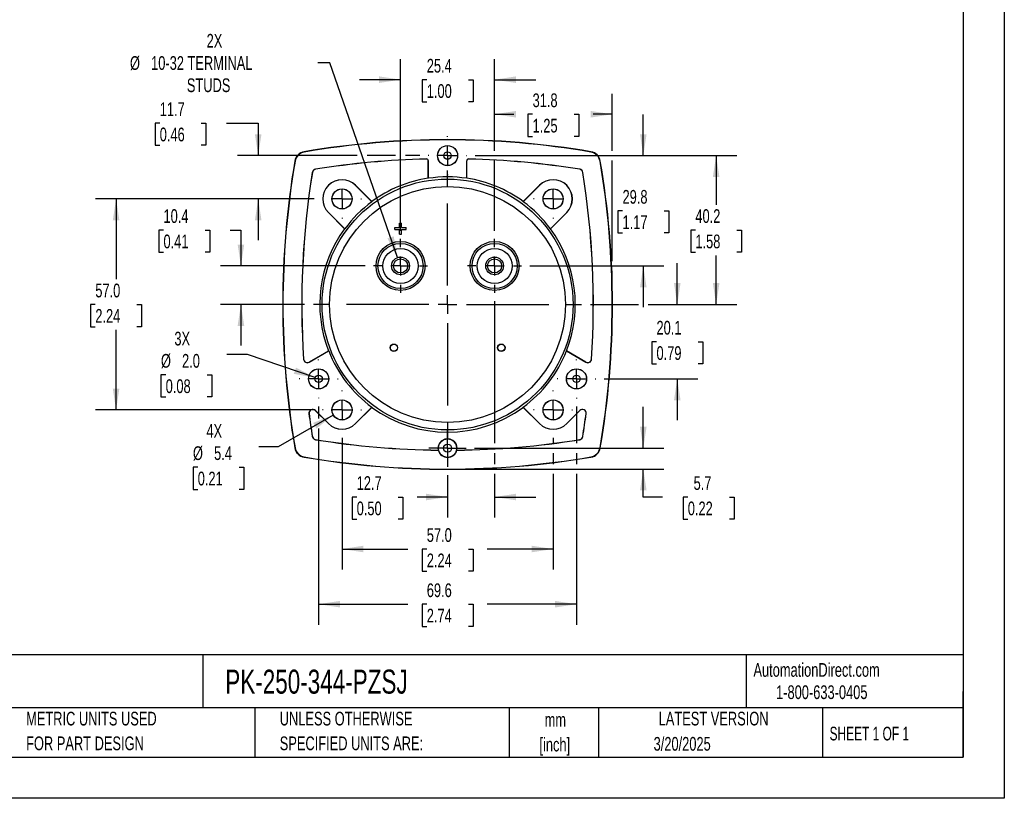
# Model space of a CAD drawing. Header units: millimetres. Extents: x 0 to 489, y 0 to 378.
# Tile 9 of 16: x 223 to 489, y 0 to 210. Entities that reach past the tile are written whole.
import ezdxf

# ---------------------------------------------------------------- set-up
doc = ezdxf.new("R2010")
doc.units = ezdxf.units.MM
doc.header["$LTSCALE"] = 1.75
doc.linetypes.add('CENTERX2', pattern=[20.32, 12.7, -2.54, 2.54, -2.54])
doc.layers.add('CENTER', color=40, linetype='CENTERX2')
doc.layers.add('DIMENSIONS', color=140, linetype='Continuous', lineweight=25)
doc.layers.add('TEXT', color=140, linetype='Continuous', lineweight=25)
doc.styles.add('SLDTEXTSTYLE0', font='TXT', dxfattribs={"width": 0.7})
doc.styles.add('SLDTEXTSTYLE1', font='TXT', dxfattribs={"width": 0.65})
doc.dimstyles.new('SLDDIMSTYLE0', dxfattribs={"dimtxt": 3.776514, "dimasz": 5.7785, "dimexe": 0, "dimexo": 0.0625, "dimgap": 0.944128, "dimtad": 0, "dimtih": 1, "dimtoh": 1, "dimrnd": 1e-09, "dimzin": 4, "dimdsep": 46, "dimtxsty": 'SLDTEXTSTYLE0', "dimsah": 1, "dimcen": 0.09, "dimadec": 0, "dimazin": 1, "dimtfac": 1, "dimtofl": 0, "dimtmove": 0, "dimatfit": 3, "dimfxl": 0, "dimfrac": 2, "dimtolj": 1, "dimtzin": 12, "dimarcsym": 0})
doc.dimstyles.new('SLDDIMSTYLE2', dxfattribs={"dimtxt": 3.776514, "dimasz": 5.7785, "dimexe": 0, "dimexo": 0.0625, "dimgap": 0.944128, "dimtad": 0, "dimtih": 1, "dimtoh": 1, "dimrnd": 1e-09, "dimzin": 12, "dimdsep": 46, "dimtxsty": 'SLDTEXTSTYLE0', "dimsah": 1, "dimcen": 0.09, "dimadec": 0, "dimazin": 3, "dimtfac": 1, "dimtmove": 0, "dimatfit": 0, "dimfxl": 0, "dimfrac": 2, "dimtolj": 1, "dimtzin": 12, "dimarcsym": 0})
doc.dimstyles.new('SLDDIMSTYLE3', dxfattribs={"dimtxt": 3.776514, "dimasz": 5.7785, "dimexe": 0, "dimexo": 0.0625, "dimgap": 0.944128, "dimtad": 0, "dimtih": 1, "dimtoh": 1, "dimrnd": 1e-09, "dimzin": 12, "dimdsep": 46, "dimtxsty": 'SLDTEXTSTYLE0', "dimsah": 1, "dimcen": 0.09, "dimadec": 0, "dimazin": 3, "dimtfac": 1, "dimtofl": 0, "dimtmove": 0, "dimatfit": 3, "dimfxl": 0, "dimfrac": 2, "dimtolj": 1, "dimtzin": 12, "dimarcsym": 0})
doc.dimstyles.new('SLDDIMSTYLE4', dxfattribs={"dimtxt": 3.776514, "dimasz": 5.7785, "dimexe": 0, "dimexo": 0.0625, "dimgap": 0.944128, "dimtad": 0, "dimtih": 1, "dimtoh": 1, "dimrnd": 1e-09, "dimzin": 12, "dimdsep": 46, "dimtxsty": 'SLDTEXTSTYLE0', "dimsah": 1, "dimcen": 0, "dimadec": 0, "dimazin": 3, "dimtfac": 1, "dimtofl": 0, "dimtmove": 0, "dimatfit": 3, "dimfxl": 0, "dimfrac": 2, "dimtolj": 1, "dimtzin": 12, "dimarcsym": 0})
doc.dimstyles.new('SLDDIMSTYLE5', dxfattribs={"dimtxt": 3.776514, "dimasz": 5.7785, "dimexe": 0, "dimexo": 0.0625, "dimgap": 0.944128, "dimtad": 0, "dimtih": 1, "dimtoh": 1, "dimrnd": 1e-09, "dimzin": 12, "dimdsep": 46, "dimtxsty": 'SLDTEXTSTYLE0', "dimsah": 1, "dimcen": 0, "dimadec": 0, "dimazin": 3, "dimtfac": 1, "dimtofl": 0, "dimtmove": 0, "dimatfit": 3, "dimfxl": 0, "dimfrac": 2, "dimtolj": 1, "dimtzin": 12, "dimarcsym": 0})
doc.dimstyles.new('SLDDIMSTYLE6', dxfattribs={"dimtxt": 3.776514, "dimasz": 5.7785, "dimexe": 0, "dimexo": 0.0625, "dimgap": 0.944128, "dimtad": 0, "dimtih": 1, "dimtoh": 1, "dimrnd": 1e-09, "dimzin": 4, "dimdsep": 46, "dimtxsty": 'SLDTEXTSTYLE0', "dimsah": 1, "dimcen": 0, "dimadec": 0, "dimazin": 1, "dimtfac": 1, "dimtofl": 0, "dimtmove": 0, "dimatfit": 3, "dimfxl": 0, "dimfrac": 2, "dimtolj": 1, "dimtzin": 12, "dimarcsym": 0})

# ---------------------------------------------------------------- blocks, each defined once
blk = doc.blocks.new('SW_NOTE_0_1')
at = {"layer": 'TEXT', "color": 0, "linetype": 'CENTERX2', "lineweight": 18, "char_height": 3.704, "attachment_point": 2, "style": 'SLDTEXTSTYLE0'}
for s, insert in [('mm', (4.98, 4.77)), ('[inch]', (4.83, -1.91))]:
    blk.add_mtext(s, dxfattribs=dict(at, insert=insert))
blk = doc.blocks.new('SW_NOTE_0_2')
at = {"layer": 'TEXT', "color": 0, "linetype": 'CENTERX2', "lineweight": 18, "char_height": 3.7042, "attachment_point": 1, "style": 'SLDTEXTSTYLE0'}
for s, insert in [('UNLESS OTHERWISE', (0, 4.77)), ('SPECIFIED UNITS ARE:', (0, -1.91))]:
    blk.add_mtext(s, dxfattribs=dict(at, insert=insert))
blk = doc.blocks.new('SW_NOTE_0_6')
at = {"layer": 'TEXT', "color": 0, "linetype": 'CENTERX2', "lineweight": 18, "char_height": 3.7042, "attachment_point": 1, "style": 'SLDTEXTSTYLE0'}
for s, insert in [('METRIC UNITS USED', (0, 4.77)), ('FOR PART DESIGN', (0, -1.91))]:
    blk.add_mtext(s, dxfattribs=dict(at, insert=insert))
blk = doc.blocks.new('_D_11')
at = {"layer": 'DIMENSIONS'}
for p, q in [((325.93, 153.29), (325.93, 199.65)), ((351.33, 174.91), (351.33, 199.65)), ((325.93, 194.09), (314.82, 194.09)), ((333.02, 194.09), (331.75, 194.09)), ((331.75, 194.09), (331.75, 188.09)), ((344.24, 194.09), (345.51, 194.09)), ((345.51, 194.09), (345.51, 188.09)), ((351.33, 194.09), (362.44, 194.09)), ((331.75, 188.09), (333.02, 188.09)), ((345.51, 188.09), (344.24, 188.09)), ((351.33, 153.29), (351.33, 172.25))]:
    blk.add_line(p, q, dxfattribs=at)
for points in [[(325.93, 194.09), (320.15, 194.98), (320.15, 193.2)], [(351.33, 194.09), (357.11, 193.2), (357.11, 194.98)]]:
    blk.add_solid(points, dxfattribs=at)
at = {"layer": 'DIMENSIONS', "char_height": 3.704, "attachment_point": 1, "style": 'SLDTEXTSTYLE0'}
for s, insert in [('25.4', (333.02, 199.71)), ('1.00', (333.02, 192.87))]:
    blk.add_mtext(s, dxfattribs=dict(at, insert=insert))
blk = doc.blocks.new('_D_12')
at = {"layer": 'DIMENSIONS'}
for p, q in [((351.33, 174.91), (351.33, 190.3)), ((383.08, 174.91), (383.08, 190.3)), ((351.33, 184.75), (356.48, 184.75)), ((361.59, 184.75), (360.32, 184.75)), ((360.32, 184.75), (360.32, 178.74)), ((372.82, 184.75), (374.08, 184.75)), ((374.08, 184.75), (374.08, 178.74)), ((383.08, 184.75), (377.93, 184.75)), ((360.32, 178.74), (361.59, 178.74)), ((374.08, 178.74), (372.82, 178.74)), ((351.33, 153.29), (351.33, 172.25)), ((383.08, 145.11), (383.08, 172.25)), ((383.08, 135.6), (383.08, 142.45))]:
    blk.add_line(p, q, dxfattribs=at)
for points in [[(351.33, 184.75), (357.11, 183.86), (357.11, 185.64)], [(383.08, 184.75), (377.3, 185.64), (377.3, 183.86)]]:
    blk.add_solid(points, dxfattribs=at)
at = {"layer": 'DIMENSIONS', "char_height": 3.704, "attachment_point": 1, "style": 'SLDTEXTSTYLE0'}
for s, insert in [('31.8', (361.59, 190.37)), ('1.25', (361.59, 183.52))]:
    blk.add_mtext(s, dxfattribs=dict(at, insert=insert))
blk = doc.blocks.new('_D_13')
at = {"layer": 'DIMENSIONS'}
for p, q in [((346.09, 173.58), (416.7, 173.58)), ((411.15, 173.58), (411.15, 160.33)), ((405.54, 153.48), (404.27, 153.48)), ((404.27, 153.48), (404.27, 147.48)), ((416.76, 153.48), (418.03, 153.48)), ((418.03, 153.48), (418.03, 147.48)), ((404.27, 147.48), (405.54, 147.48)), ((411.15, 133.38), (411.15, 146.63)), ((418.03, 147.48), (416.76, 147.48)), ((377.26, 133.38), (390.15, 133.38)), ((392.82, 133.38), (416.7, 133.38))]:
    blk.add_line(p, q, dxfattribs=at)
for points in [[(411.15, 173.58), (410.26, 167.8), (412.04, 167.8)], [(411.15, 133.38), (412.04, 139.16), (410.26, 139.16)]]:
    blk.add_solid(points, dxfattribs=at)
at = {"layer": 'DIMENSIONS', "char_height": 3.704, "attachment_point": 1, "style": 'SLDTEXTSTYLE0'}
for s, insert in [('40.2', (405.54, 159.1)), ('1.58', (405.54, 152.25))]:
    blk.add_mtext(s, dxfattribs=dict(at, insert=insert))
blk = doc.blocks.new('_D_14')
at = {"layer": 'DIMENSIONS'}
for p, q in [((391.48, 94.58), (391.48, 105.69)), ((345.91, 94.58), (397.04, 94.58)), ((340.85, 88.93), (397.04, 88.93)), ((391.48, 81.38), (391.48, 88.93)), ((396.68, 81.38), (391.48, 81.38)), ((403.49, 81.38), (402.22, 81.38)), ((402.22, 81.38), (402.22, 75.37)), ((414.71, 81.38), (415.98, 81.38)), ((415.98, 81.38), (415.98, 75.37)), ((402.22, 75.37), (403.49, 75.37)), ((415.98, 75.37), (414.71, 75.37))]:
    blk.add_line(p, q, dxfattribs=at)
for points in [[(391.48, 94.58), (392.37, 100.36), (390.59, 100.36)], [(391.48, 88.93), (390.59, 83.15), (392.37, 83.15)]]:
    blk.add_solid(points, dxfattribs=at)
at = {"layer": 'DIMENSIONS', "char_height": 3.704, "attachment_point": 1, "style": 'SLDTEXTSTYLE0'}
for s, insert in [('5.7', (405.06, 87)), ('0.22', (403.49, 80.15))]:
    blk.add_mtext(s, dxfattribs=dict(at, insert=insert))
blk = doc.blocks.new('_D_15')
at = {"layer": 'DIMENSIONS'}
for p, q in [((303.81, 105.82), (303.81, 102.57)), ((373.44, 105.8), (373.44, 95.91)), ((303.81, 99.9), (303.81, 46.87)), ((373.44, 93.25), (373.44, 90.26)), ((373.44, 87.6), (373.44, 46.87)), ((303.81, 52.43), (327.9, 52.43)), ((333.02, 52.43), (331.75, 52.43)), ((331.75, 52.43), (331.75, 46.43)), ((344.24, 52.43), (345.51, 52.43)), ((345.51, 52.43), (345.51, 46.43)), ((373.44, 52.43), (349.36, 52.43)), ((331.75, 46.43), (333.02, 46.43)), ((345.51, 46.43), (344.24, 46.43))]:
    blk.add_line(p, q, dxfattribs=at)
for points in [[(303.81, 52.43), (309.59, 51.54), (309.59, 53.32)], [(373.44, 52.43), (367.66, 53.32), (367.66, 51.54)]]:
    blk.add_solid(points, dxfattribs=at)
at = {"layer": 'DIMENSIONS', "char_height": 3.704, "attachment_point": 1, "style": 'SLDTEXTSTYLE0'}
for s, insert in [('69.6', (333.02, 58.05)), ('2.74', (333.02, 51.2))]:
    blk.add_mtext(s, dxfattribs=dict(at, insert=insert))
blk = doc.blocks.new('_D_16')
at = {"layer": 'DIMENSIONS'}
for p, q in [((260.91, 182.36), (259.64, 182.36)), ((259.64, 182.36), (259.64, 176.36)), ((272.13, 182.36), (273.4, 182.36)), ((273.4, 182.36), (273.4, 176.36)), ((278.94, 182.36), (287.5, 182.36)), ((287.5, 182.36), (287.5, 173.58)), ((259.64, 176.36), (260.91, 176.36)), ((273.4, 176.36), (272.13, 176.36)), ((314.22, 173.58), (281.94, 173.58)), ((324.6, 173.58), (316.89, 173.58)), ((331.17, 173.58), (327.26, 173.58)), ((302.65, 161.88), (281.94, 161.88)), ((287.5, 161.88), (287.5, 150.77))]:
    blk.add_line(p, q, dxfattribs=at)
for points in [[(287.5, 173.58), (288.39, 179.36), (286.61, 179.36)], [(287.5, 161.88), (286.61, 156.1), (288.39, 156.1)]]:
    blk.add_solid(points, dxfattribs=at)
at = {"layer": 'DIMENSIONS', "char_height": 3.704, "attachment_point": 1, "style": 'SLDTEXTSTYLE0'}
for s, insert in [('11.7', (260.91, 187.98)), ('0.46', (260.91, 181.14))]:
    blk.add_mtext(s, dxfattribs=dict(at, insert=insert))
blk = doc.blocks.new('_D_17')
at = {"layer": 'DIMENSIONS'}
for p, q in [((310.13, 97.4), (310.13, 61.78)), ((367.13, 97.4), (367.13, 95.91)), ((367.13, 93.25), (367.13, 90.26)), ((367.13, 87.6), (367.13, 61.78)), ((310.13, 67.33), (327.9, 67.33)), ((333.02, 67.33), (331.75, 67.33)), ((331.75, 67.33), (331.75, 61.33)), ((344.24, 67.33), (345.51, 67.33)), ((345.51, 67.33), (345.51, 61.33)), ((367.13, 67.33), (349.36, 67.33)), ((331.75, 61.33), (333.02, 61.33)), ((345.51, 61.33), (344.24, 61.33))]:
    blk.add_line(p, q, dxfattribs=at)
for points in [[(310.13, 67.33), (315.91, 66.45), (315.91, 68.22)], [(367.13, 67.33), (361.35, 68.22), (361.35, 66.45)]]:
    blk.add_solid(points, dxfattribs=at)
at = {"layer": 'DIMENSIONS', "char_height": 3.704, "attachment_point": 1, "style": 'SLDTEXTSTYLE0'}
for s, insert in [('57.0', (333.02, 72.95)), ('2.24', (333.02, 66.11))]:
    blk.add_mtext(s, dxfattribs=dict(at, insert=insert))
blk = doc.blocks.new('_D_18')
at = {"layer": 'DIMENSIONS'}
for p, q in [((351.33, 134.27), (351.33, 95.91)), ((351.33, 93.25), (351.33, 90.26)), ((338.63, 87.3), (338.63, 75.82)), ((351.33, 87.6), (351.33, 75.82)), ((314.09, 81.38), (312.83, 81.38)), ((312.83, 81.38), (312.83, 75.37)), ((325.32, 81.38), (326.58, 81.38)), ((326.58, 81.38), (326.58, 75.37)), ((338.63, 81.38), (330.43, 81.38)), ((351.33, 81.38), (362.44, 81.38)), ((312.83, 75.37), (314.09, 75.37)), ((326.58, 75.37), (325.32, 75.37))]:
    blk.add_line(p, q, dxfattribs=at)
for points in [[(338.63, 81.38), (332.85, 82.26), (332.85, 80.49)], [(351.33, 81.38), (357.11, 80.49), (357.11, 82.26)]]:
    blk.add_solid(points, dxfattribs=at)
at = {"layer": 'DIMENSIONS', "char_height": 3.704, "attachment_point": 1, "style": 'SLDTEXTSTYLE0'}
for s, insert in [('12.7', (314.09, 87)), ('0.50', (314.09, 80.15))]:
    blk.add_mtext(s, dxfattribs=dict(at, insert=insert))
blk = doc.blocks.new('_D_19')
at = {"layer": 'DIMENSIONS'}
for p, q in [((306.83, 198.67), (303.59, 198.67)), ((325.14, 146.05), (306.83, 198.67))]:
    blk.add_line(p, q, dxfattribs=at)
blk.add_solid([(325.14, 146.05), (324.08, 151.8), (322.4, 151.21)], dxfattribs=at)
at = {"layer": 'DIMENSIONS', "attachment_point": 1, "style": 'SLDTEXTSTYLE0'}
for s, insert, char_height in [('2X', (273.58, 206.45), 3.704), ('%%c', (252.88, 200.44), 3.704), ('10-32 TERMINAL', (258.59, 200.44), 3.7042), ('STUDS', (268.24, 194.44), 3.704)]:
    blk.add_mtext(s, dxfattribs=dict(at, insert=insert, char_height=char_height))
blk = doc.blocks.new('_D_20')
at = {"layer": 'DIMENSIONS'}
for p, q in [((307.77, 103.52), (292.9, 94.93)), ((292.9, 94.93), (287.71, 94.93)), ((271.17, 89.45), (269.9, 89.45)), ((269.9, 89.45), (269.9, 83.45)), ((282.39, 89.45), (283.66, 89.45)), ((283.66, 89.45), (283.66, 83.45)), ((269.9, 83.45), (271.17, 83.45)), ((283.66, 83.45), (282.39, 83.45))]:
    blk.add_line(p, q, dxfattribs=at)
blk.add_solid([(307.77, 103.52), (302.33, 101.4), (303.21, 99.86)], dxfattribs=at)
at = {"layer": 'DIMENSIONS', "char_height": 3.704, "attachment_point": 1, "style": 'SLDTEXTSTYLE0'}
for s, insert in [('4X', (273.52, 101.07)), ('%%c', (269.89, 95.07)), ('5.4', (275.59, 95.07)), ('0.21', (271.17, 88.22))]:
    blk.add_mtext(s, dxfattribs=dict(at, insert=insert))
blk = doc.blocks.new('_D_21')
at = {"layer": 'DIMENSIONS'}
for p, q in [((391.48, 173.58), (391.48, 184.69)), ((346.09, 173.58), (397.04, 173.58)), ((385.87, 158.68), (384.6, 158.68)), ((384.6, 158.68), (384.6, 152.68)), ((397.09, 158.68), (398.36, 158.68)), ((398.36, 158.68), (398.36, 152.68)), ((384.6, 152.68), (385.87, 152.68)), ((398.36, 152.68), (397.09, 152.68)), ((360.84, 143.78), (397.04, 143.78)), ((391.48, 143.78), (391.48, 132.67))]:
    blk.add_line(p, q, dxfattribs=at)
for points in [[(391.48, 173.58), (392.37, 179.36), (390.59, 179.36)], [(391.48, 143.78), (390.59, 138), (392.37, 138)]]:
    blk.add_solid(points, dxfattribs=at)
at = {"layer": 'DIMENSIONS', "char_height": 3.704, "attachment_point": 1, "style": 'SLDTEXTSTYLE0'}
for s, insert in [('29.8', (385.87, 164.3)), ('1.17', (385.87, 157.45))]:
    blk.add_mtext(s, dxfattribs=dict(at, insert=insert))
blk = doc.blocks.new('_D_22')
at = {"layer": 'DIMENSIONS'}
for p, q in [((302.65, 161.88), (243.57, 161.88)), ((249.13, 161.88), (249.13, 140.23)), ((243.52, 133.38), (242.25, 133.38)), ((242.25, 133.38), (242.25, 127.38)), ((254.74, 133.38), (256.01, 133.38)), ((256.01, 133.38), (256.01, 127.38)), ((242.25, 127.38), (243.52, 127.38)), ((249.13, 104.88), (249.13, 126.53)), ((256.01, 127.38), (254.74, 127.38)), ((302.65, 104.88), (243.57, 104.88))]:
    blk.add_line(p, q, dxfattribs=at)
for points in [[(249.13, 161.88), (248.24, 156.1), (250.02, 156.1)], [(249.13, 104.88), (250.02, 110.66), (248.24, 110.66)]]:
    blk.add_solid(points, dxfattribs=at)
at = {"layer": 'DIMENSIONS', "char_height": 3.704, "attachment_point": 1, "style": 'SLDTEXTSTYLE0'}
for s, insert in [('57.0', (243.52, 139)), ('2.24', (243.52, 132.15))]:
    blk.add_mtext(s, dxfattribs=dict(at, insert=insert))
blk = doc.blocks.new('_D_23')
at = {"layer": 'DIMENSIONS'}
for p, q in [((261.93, 153.48), (260.66, 153.48)), ((260.66, 153.48), (260.66, 147.48)), ((273.15, 153.48), (274.42, 153.48)), ((274.42, 153.48), (274.42, 147.48)), ((279.96, 153.48), (282.84, 153.48)), ((282.84, 153.48), (282.84, 143.78)), ((260.66, 147.48), (261.93, 147.48)), ((274.42, 147.48), (273.15, 147.48)), ((316.42, 143.78), (277.28, 143.78)), ((299.99, 133.38), (277.28, 133.38)), ((282.84, 133.38), (282.84, 122.27))]:
    blk.add_line(p, q, dxfattribs=at)
for points in [[(282.84, 143.78), (283.73, 149.56), (281.95, 149.56)], [(282.84, 133.38), (281.95, 127.6), (283.73, 127.6)]]:
    blk.add_solid(points, dxfattribs=at)
at = {"layer": 'DIMENSIONS', "char_height": 3.704, "attachment_point": 1, "style": 'SLDTEXTSTYLE0'}
for s, insert in [('10.4', (261.93, 159.1)), ('0.41', (261.93, 152.25))]:
    blk.add_mtext(s, dxfattribs=dict(at, insert=insert))
blk = doc.blocks.new('_D_24')
at = {"layer": 'DIMENSIONS'}
for p, q in [((400.65, 133.38), (400.65, 144.49)), ((377.26, 133.38), (390.15, 133.38)), ((392.82, 133.38), (406.2, 133.38)), ((395.04, 123.33), (393.77, 123.33)), ((393.77, 123.33), (393.77, 117.33)), ((406.26, 123.33), (407.53, 123.33)), ((407.53, 123.33), (407.53, 117.33)), ((393.77, 117.33), (395.04, 117.33)), ((407.53, 117.33), (406.26, 117.33)), ((380.93, 113.28), (406.2, 113.28)), ((400.65, 113.28), (400.65, 102.17))]:
    blk.add_line(p, q, dxfattribs=at)
for points in [[(400.65, 133.38), (401.54, 139.16), (399.76, 139.16)], [(400.65, 113.28), (399.76, 107.5), (401.54, 107.5)]]:
    blk.add_solid(points, dxfattribs=at)
at = {"layer": 'DIMENSIONS', "char_height": 3.704, "attachment_point": 1, "style": 'SLDTEXTSTYLE0'}
for s, insert in [('20.1', (395.04, 128.95)), ('0.79', (395.04, 122.1))]:
    blk.add_mtext(s, dxfattribs=dict(at, insert=insert))
blk = doc.blocks.new('_D_25')
at = {"layer": 'DIMENSIONS'}
for p, q in [((284.65, 119.87), (279.06, 119.87)), ((302.87, 113.61), (284.65, 119.87)), ((262.52, 114.39), (261.25, 114.39)), ((261.25, 114.39), (261.25, 108.39)), ((273.74, 114.39), (275.01, 114.39)), ((275.01, 114.39), (275.01, 108.39)), ((261.25, 108.39), (262.52, 108.39)), ((275.01, 108.39), (273.74, 108.39))]:
    blk.add_line(p, q, dxfattribs=at)
blk.add_solid([(302.87, 113.61), (297.69, 116.33), (297.12, 114.64)], dxfattribs=at)
at = {"layer": 'DIMENSIONS', "char_height": 3.704, "attachment_point": 1, "style": 'SLDTEXTSTYLE0'}
for s, insert in [('3X', (264.87, 126.01)), ('%%c', (261.24, 120.01)), ('2.0', (266.94, 120.01)), ('0.08', (262.52, 113.16))]:
    blk.add_mtext(s, dxfattribs=dict(at, insert=insert))
blk = doc.blocks.new('SW_CENTERMARKSYMBOL_0')
at = {"layer": 'CENTER', "color": 0}
for p, q in [((0, 5.08), (0, 36.41)), ((-5.08, 0), (-36.41, 0)), ((0, 0), (-2.54, 0)), ((0, 0), (0, 2.54)), ((0, 0), (0, -2.54)), ((0, 0), (2.54, 0)), ((5.08, 0), (36.41, 0)), ((0, -5.08), (0, -36.41))]:
    blk.add_line(p, q, dxfattribs=at)
blk = doc.blocks.new('SW_CENTERMARKSYMBOL_1')
at = {"layer": 'CENTER', "color": 0}
for p, q in [((0, 5.08), (0, 7.29)), ((-5.08, 0), (-7.29, 0)), ((0, 0), (-2.54, 0)), ((0, 0), (0, 2.54)), ((0, 0), (0, -2.54)), ((0, 0), (2.54, 0)), ((5.08, 0), (7.29, 0)), ((0, -5.08), (0, -7.29))]:
    blk.add_line(p, q, dxfattribs=at)
blk = doc.blocks.new('SW_CENTERMARKSYMBOL_2')
at = {"layer": 'CENTER', "color": 0}
for p, q in [((0, 5.08), (0, 7.29)), ((-5.08, 0), (-7.29, 0)), ((0, 0), (-2.54, 0)), ((0, 0), (0, 2.54)), ((0, 0), (0, -2.54)), ((0, 0), (2.54, 0)), ((5.08, 0), (7.29, 0)), ((0, -5.08), (0, -7.29))]:
    blk.add_line(p, q, dxfattribs=at)
blk = doc.blocks.new('SW_CENTERMARKSYMBOL_3')
at = {"layer": 'CENTER', "color": 0}
for p, q in [((0, 5.08), (0, 5.26)), ((-5.08, 0), (-5.26, 0)), ((0, 0), (-2.54, 0)), ((0, 0), (0, 2.54)), ((0, 0), (0, -2.54)), ((0, 0), (2.54, 0)), ((5.08, 0), (5.26, 0)), ((0, -5.08), (0, -5.26))]:
    blk.add_line(p, q, dxfattribs=at)
blk = doc.blocks.new('SW_CENTERMARKSYMBOL_4')
at = {"layer": 'CENTER', "color": 0}
for p, q in [((0, 5.08), (0, 5.24)), ((-5.08, 0), (-5.24, 0)), ((0, 0), (-2.54, 0)), ((0, 0), (0, 2.54)), ((0, 0), (0, -2.54)), ((0, 0), (2.54, 0)), ((5.08, 0), (5.24, 0)), ((0, -5.08), (0, -5.24))]:
    blk.add_line(p, q, dxfattribs=at)
blk = doc.blocks.new('SW_CENTERMARKSYMBOL_5')
at = {"layer": 'CENTER', "color": 0}
for p, q in [((0, 5.08), (0, 5.26)), ((-5.08, 0), (-5.26, 0)), ((0, 0), (-2.54, 0)), ((0, 0), (0, 2.54)), ((0, 0), (0, -2.54)), ((0, 0), (2.54, 0)), ((5.08, 0), (5.26, 0)), ((0, -5.08), (0, -5.26))]:
    blk.add_line(p, q, dxfattribs=at)
blk = doc.blocks.new('SW_CENTERMARKSYMBOL_6')
at = {"layer": 'CENTER', "color": 0}
for p, q in [((0, 5.08), (0, 5.26)), ((-5.08, 0), (-5.26, 0)), ((0, 0), (-2.54, 0)), ((0, 0), (0, 2.54)), ((0, 0), (0, -2.54)), ((0, 0), (2.54, 0)), ((5.08, 0), (5.26, 0)), ((0, -5.08), (0, -5.26))]:
    blk.add_line(p, q, dxfattribs=at)
blk = doc.blocks.new('SW_CENTERMARKSYMBOL_7')
at = {"layer": 'CENTER', "color": 0}
for p, q in [((0, 5.08), (0, 5.24)), ((-5.08, 0), (-5.24, 0)), ((0, 0), (-2.54, 0)), ((0, 0), (0, 2.54)), ((0, 0), (0, -2.54)), ((0, 0), (2.54, 0)), ((5.08, 0), (5.24, 0)), ((0, -5.08), (0, -5.24))]:
    blk.add_line(p, q, dxfattribs=at)
blk = doc.blocks.new('SW_CENTERMARKSYMBOL_8')
at = {"layer": 'CENTER', "color": 0}
for p, q in [((0, 5.08), (0, 5.26)), ((-5.08, 0), (-5.26, 0)), ((0, 0), (-2.54, 0)), ((0, 0), (0, 2.54)), ((0, 0), (0, -2.54)), ((0, 0), (2.54, 0)), ((5.08, 0), (5.26, 0)), ((0, -5.08), (0, -5.26))]:
    blk.add_line(p, q, dxfattribs=at)
blk = doc.blocks.new('SW_CENTERMARKSYMBOL_9')
at = {"layer": 'CENTER', "color": 0}
for p, q in [((0, 2.54), (0, 5.06)), ((-2.54, 0), (-5.06, 0)), ((0, 0), (-2.54, 0)), ((0, 0), (0, 2.54)), ((0, 0), (0, -2.54)), ((0, 0), (2.54, 0)), ((2.54, 0), (5.06, 0)), ((0, -2.54), (0, -5.06))]:
    blk.add_line(p, q, dxfattribs=at)
blk = doc.blocks.new('SW_CENTERMARKSYMBOL_10')
at = {"layer": 'CENTER', "color": 0}
for p, q in [((0, 5.08), (0, 5.26)), ((-5.08, 0), (-5.26, 0)), ((0, 0), (-2.54, 0)), ((0, 0), (0, 2.54)), ((0, 0), (0, -2.54)), ((0, 0), (2.54, 0)), ((5.08, 0), (5.26, 0)), ((0, -5.08), (0, -5.26))]:
    blk.add_line(p, q, dxfattribs=at)

msp = doc.modelspace()

# ---------------------------------------------------------------- linework, layer by layer
at = {"color": 7, "linetype": 'Continuous'}
for p, q in [((488.954, 377.83), (488.954, 0.005)), ((488.954, 0.005), (0.004, 0.005))]:
    msp.add_line(p, q, dxfattribs=at)
for p, q in [((299.913, 174.548), (299.902, 174.616)), ((377.345, 174.548), (377.357, 174.616)), ((297.393, 172.108), (297.461, 172.096)), ((332.916, 172.675), (332.917, 172.658)), ((333.447, 172.158), (333.429, 172.158)), ((333.429, 167.482), (333.429, 172.158)), ((333.447, 167.45), (333.447, 172.158)), ((343.812, 167.45), (343.812, 172.158)), ((343.829, 172.158), (343.812, 172.158)), ((343.829, 167.482), (343.829, 172.158)), ((344.342, 172.658), (344.342, 172.675)), ((379.797, 172.096), (379.865, 172.108)), ((302.109, 169.057), (302.126, 169.054)), ((302.955, 169.883), (302.952, 169.9)), ((374.306, 169.9), (374.303, 169.883)), ((375.132, 169.054), (375.149, 169.057)), ((313.806, 165.557), (313.794, 165.545)), ((318.203, 161.136), (313.794, 165.545)), ((313.806, 165.557), (318.192, 161.171)), ((333.447, 167.45), (333.429, 167.482)), ((343.829, 167.482), (343.812, 167.45)), ((359.055, 161.136), (363.464, 165.545)), ((359.066, 161.171), (363.452, 165.557)), ((363.464, 165.545), (363.452, 165.557)), ((318.192, 161.171), (318.203, 161.136)), ((359.055, 161.136), (359.066, 161.171)), ((306.464, 158.216), (306.452, 158.203)), ((310.838, 153.817), (306.452, 158.203)), ((310.874, 153.806), (306.464, 158.216)), ((366.385, 153.806), (370.794, 158.216)), ((370.806, 158.203), (366.42, 153.817)), ((370.806, 158.203), (370.794, 158.216)), ((325.679, 154.13), (325.679, 155.38)), ((325.679, 155.38), (326.179, 155.38)), ((326.179, 154.13), (326.179, 155.38)), ((310.874, 153.806), (310.838, 153.817)), ((324.429, 153.63), (324.429, 154.13)), ((324.429, 154.13), (325.679, 154.13)), ((324.429, 153.63), (325.679, 153.63)), ((325.679, 152.38), (325.679, 153.63)), ((325.679, 152.38), (326.179, 152.38)), ((326.179, 154.13), (327.429, 154.13)), ((326.179, 153.63), (327.429, 153.63)), ((326.179, 152.38), (326.179, 153.63)), ((327.429, 153.63), (327.429, 154.13)), ((366.42, 153.817), (366.385, 153.806)), ((301.262, 117.811), (306.496, 120.832)), ((306.533, 120.834), (301.271, 117.796)), ((306.496, 120.832), (306.533, 120.834)), ((370.726, 120.834), (370.763, 120.832)), ((375.987, 117.796), (370.726, 120.834)), ((370.763, 120.832), (375.996, 117.811)), ((299.747, 118.61), (299.765, 118.611)), ((301.262, 117.811), (301.271, 117.796)), ((375.987, 117.796), (375.996, 117.811)), ((377.494, 118.611), (377.511, 118.61)), ((301.22, 103.899), (301.202, 103.897)), ((302.931, 104.749), (302.918, 104.737)), ((306.452, 101.203), (302.918, 104.737)), ((302.931, 104.749), (306.464, 101.216)), ((313.794, 101.216), (318.203, 105.625)), ((318.192, 105.589), (313.806, 101.203)), ((318.203, 105.625), (318.192, 105.589)), ((359.066, 105.589), (359.055, 105.625)), ((359.055, 105.625), (363.464, 101.216)), ((359.066, 105.589), (363.452, 101.203)), ((370.794, 101.216), (374.328, 104.749)), ((374.34, 104.737), (370.806, 101.203)), ((374.34, 104.737), (374.328, 104.749)), ((376.038, 103.899), (376.056, 103.897)), ((306.464, 101.216), (306.452, 101.203)), ((313.794, 101.216), (313.806, 101.203)), ((363.452, 101.203), (363.464, 101.216)), ((370.794, 101.216), (370.806, 101.203)), ((302.126, 97.706), (302.109, 97.703)), ((302.952, 96.86), (302.955, 96.878)), ((374.303, 96.878), (374.306, 96.86)), ((375.149, 97.703), (375.132, 97.706)), ((297.461, 94.664), (297.393, 94.653)), ((336.186, 94.043), (336.172, 94.026)), ((341.087, 94.026), (341.073, 94.043)), ((379.797, 94.664), (379.865, 94.653)), ((299.913, 92.212), (299.902, 92.144)), ((377.345, 92.212), (377.357, 92.144))]:
    msp.add_line(p, q)
for centre, radius in [((338.629, 173.58), 2.719), ((338.629, 173.58), 2.7), ((338.629, 173.58), 1), ((338.629, 133.38), 33.873), ((338.629, 133.383), 31.873), ((310.129, 161.88), 2.719), ((310.129, 161.88), 2.7), ((367.129, 161.88), 2.719), ((367.129, 161.88), 2.7), ((325.929, 143.78), 6.611), ((325.929, 143.78), 6.1), ((351.329, 143.78), 6.611), ((351.329, 143.78), 6.1), ((325.929, 143.78), 4.75), ((351.329, 143.78), 4.75), ((325.929, 143.78), 2.4), ((325.929, 143.78), 1.9), ((351.329, 143.78), 2.4), ((351.329, 143.78), 1.9), ((324.129, 121.68), 1.015), ((324.129, 121.68), 0.95), ((353.129, 121.68), 1.015), ((353.129, 121.68), 0.95), ((303.815, 113.28), 2.719), ((303.815, 113.28), 2.7), ((373.443, 113.28), 2.719), ((373.443, 113.28), 2.7), ((303.815, 113.28), 1), ((373.443, 113.28), 1), ((310.129, 104.88), 2.719), ((310.129, 104.88), 2.7), ((367.129, 104.88), 2.719), ((367.129, 104.88), 2.7), ((338.629, 94.58), 2.5), ((338.629, 94.58), 1.1)]:
    msp.add_circle(centre, radius)
for centre, radius, start, end in [((338.629, -52.17), 230.069, 80.30927, 99.69073), ((338.629, -52.17), 230, 80.30927, 99.69073), ((300.418, 171.591), 3.069, 99.69073, 170.30927), ((300.418, 171.591), 3, 99.69073, 170.30927), ((376.84, 171.591), 3, 9.69073, 80.30927), ((376.84, 171.591), 3.069, 9.69073, 80.30927), ((524.179, 133.38), 230.069, 170.30927, 189.69073), ((524.179, 133.38), 230, 170.30927, 189.69073), ((338.629, -52.17), 224.917, 91.45549, 99.12688), ((338.629, -52.17), 224.9, 91.45549, 99.12688), ((332.929, 172.158), 0.517, 0, 91.4388), ((332.929, 172.158), 0.5, 0, 91.43822), ((344.329, 172.158), 0.517, 88.5612, 180), ((344.329, 172.158), 0.5, 88.56178, 180), ((338.629, -52.17), 224.917, 80.87312, 88.54451), ((338.629, -52.17), 224.9, 80.87312, 88.54451), ((153.079, 133.38), 230, 350.30927, 9.69073), ((153.079, 133.38), 230.069, 350.30927, 9.69073), ((524.179, 133.38), 224.917, 170.87312, 183.76525), ((524.179, 133.38), 224.9, 170.87312, 183.76525), ((303.114, 168.895), 1.017, 99.12688, 170.87312), ((303.114, 168.895), 1, 99.12688, 170.87312), ((338.629, 133.38), 34.462, 81.3507, 98.6493), ((374.144, 168.895), 1, 9.12688, 80.87312), ((374.144, 168.895), 1.017, 9.12688, 80.87312), ((153.079, 133.38), 224.9, 356.23475, 9.12688), ((153.079, 133.38), 224.917, 356.23475, 9.12688), ((310.129, 161.88), 5.2, 45, 225), ((310.129, 161.88), 5.183, 45, 225), ((338.629, 133.38), 34.497, 98.66981, 126.33019), ((338.629, 133.38), 34.497, 53.66981, 81.33019), ((367.129, 161.88), 5.2, 315, 135), ((367.129, 161.88), 5.183, 315, 135), ((338.629, 133.38), 34.462, 126.3507, 143.6493), ((338.629, 133.38), 34.462, 36.3507, 53.6493), ((338.629, 133.38), 34.497, 143.66981, 201.33019), ((338.629, 133.38), 34.497, 338.66981, 36.33019), ((338.629, 133.38), 34.462, 201.3507, 233.6493), ((338.629, 133.38), 34.462, 306.3507, 338.6493), ((300.762, 118.677), 1.017, 183.76533, 300), ((300.762, 118.677), 1, 183.76533, 300), ((376.496, 118.677), 1.017, 240, 356.23467), ((376.496, 118.677), 1, 240, 356.23467), ((302.211, 104.03), 1.017, 45, 187.53235), ((524.179, 133.38), 224.917, 187.53235, 189.12688), ((302.211, 104.03), 1, 45, 187.53235), ((524.179, 133.38), 224.9, 187.53235, 189.12688), ((338.629, 133.38), 34.497, 233.66981, 306.33019), ((375.047, 104.03), 1.017, 352.46765, 135), ((375.047, 104.03), 1, 352.46765, 135), ((153.079, 133.38), 224.9, 350.87312, 352.46765), ((153.079, 133.38), 224.917, 350.87312, 352.46765), ((310.129, 104.88), 5.2, 225, 315), ((310.129, 104.88), 5.183, 225, 315), ((367.129, 104.88), 5.2, 225, 315), ((367.129, 104.88), 5.183, 225, 315), ((303.114, 97.865), 1.017, 189.12688, 260.87312), ((303.114, 97.865), 1, 189.12688, 260.87312), ((338.629, 318.93), 224.917, 260.87312, 269.37395), ((338.629, 318.93), 224.9, 260.87312, 269.37748), ((338.629, 94.58), 2.502, 347.61143, 192.38857), ((338.629, 318.93), 224.9, 270.62252, 279.12688), ((338.629, 318.93), 224.917, 270.62605, 279.12688), ((374.144, 97.865), 1, 279.12688, 350.87312), ((374.144, 97.865), 1.017, 279.12688, 350.87312), ((300.418, 95.169), 3.069, 189.69073, 260.30927), ((300.418, 95.169), 3, 189.69073, 260.30927), ((338.629, 94.58), 2.519, 192.70446, 347.29554), ((376.84, 95.169), 3, 279.69073, 350.30927), ((376.84, 95.169), 3.069, 279.69073, 350.30927), ((338.629, 318.93), 230.069, 260.30927, 279.69073), ((338.629, 318.93), 230, 260.30927, 279.69073)]:
    msp.add_arc(centre, radius, start, end)
at = {"layer": 'TEXT'}
for p, q in [((477.837, 366.712), (477.837, 11.112)), ((477.837, 38.721), (11.112, 38.721)), ((272.578, 38.721), (272.578, 24.447)), ((419.257, 38.721), (419.257, 24.447)), ((477.837, 11.112), (477.837, 28.892)), ((477.837, 24.447), (11.112, 24.447)), ((286.615, 24.447), (286.615, 11.112)), ((355.293, 24.447), (355.293, 11.112)), ((379.421, 24.447), (379.421, 11.112)), ((439.86, 24.447), (439.86, 11.112)), ((11.112, 11.112), (477.837, 11.112))]:
    msp.add_line(p, q, dxfattribs=at)

# ---------------------------------------------------------------- block references
at = {"layer": 'CENTER'}
for name, p in [('SW_CENTERMARKSYMBOL_4', (338.629, 173.58)), ('SW_CENTERMARKSYMBOL_0', (338.629, 133.38)), ('SW_CENTERMARKSYMBOL_3', (310.129, 161.88)), ('SW_CENTERMARKSYMBOL_5', (367.129, 161.88)), ('SW_CENTERMARKSYMBOL_2', (325.929, 143.78)), ('SW_CENTERMARKSYMBOL_1', (351.329, 143.78)), ('SW_CENTERMARKSYMBOL_7', (303.815, 113.28)), ('SW_CENTERMARKSYMBOL_6', (373.443, 113.28)), ('SW_CENTERMARKSYMBOL_8', (310.129, 104.88)), ('SW_CENTERMARKSYMBOL_10', (367.129, 104.88)), ('SW_CENTERMARKSYMBOL_9', (338.629, 94.58))]:
    msp.add_blockref(name, p, dxfattribs=at)
at = {"layer": 'TEXT', "linetype": 'CENTERX2', "lineweight": 18}
for name, p in [('SW_NOTE_0_6', (224.837, 18.612)), ('SW_NOTE_0_2', (293.314, 18.612)), ('SW_NOTE_0_1', (362.751, 18.284))]:
    msp.add_blockref(name, p, dxfattribs=at)

# ---------------------------------------------------------------- texts
for s, insert, char_height, attachment_point, style in [('PK-250-344-PZSJ', (278.614, 34.751), 6.48229, 1, 'SLDTEXTSTYLE0'), ('AutomationDirect.com', (421.216, 36.534), 3.70417, 1, 'SLDTEXTSTYLE0'), ('1-800-633-0405', (427.335, 30.515), 3.70417, 1, 'SLDTEXTSTYLE0'), ('LATEST VERSION', (410.466, 23.387), 3.70417, 2, 'SLDTEXTSTYLE0'), ('SHEET 1 OF 1', (441.772, 19.34), 3.70417, 1, 'SLDTEXTSTYLE1'), ('3/20/2025', (401.978, 16.571), 3.7042, 2, 'SLDTEXTSTYLE0')]:
    msp.add_mtext(s, dxfattribs=dict(at, insert=insert, char_height=char_height, attachment_point=attachment_point, style=style))

# ---------------------------------------------------------------- dimensions: what is measured, and where the dimension line sits
at = {"layer": 'DIMENSIONS'}
dim = msp.add_diameter_dim_2p(p1=(326.718, 141.513), p2=(325.14, 146.047), text='2X\\P%%c10-32 TERMINAL\\PSTUDS', dimstyle='SLDDIMSTYLE4', override={"dimpost": '<>'}, dxfattribs=at)
dim.commit()
dim.dimension.update_dxf_attribs({"geometry": '_D_19', "text_midpoint": (276.846, 198.67), "dimtype": 163})
for base, p1, p2, dimstyle, picture, middle in [((351.329, 194.093), (325.929, 151.07), (351.329, 151.07), 'SLDDIMSTYLE2', '_D_11', (338.629, 194.093)), ((383.079, 184.747), (351.329, 151.07), (383.079, 133.38), 'SLDDIMSTYLE3', '_D_12', (367.204, 184.747)), ((338.629, 81.376), (351.329, 136.49), (338.629, 89.521), 'SLDDIMSTYLE2', '_D_18', (319.705, 81.376)), ((373.443, 52.43), (303.815, 108.04), (373.443, 108.021), 'SLDDIMSTYLE3', '_D_15', (338.629, 52.43)), ((367.129, 67.334), (310.129, 99.621), (367.129, 99.621), 'SLDDIMSTYLE0', '_D_17', (338.629, 67.334))]:
    dim = msp.add_linear_dim(base=base, p1=p1, p2=p2, dimstyle=dimstyle, dxfattribs=at)
    dim.commit()
    dim.dimension.update_dxf_attribs({"geometry": picture, "text_midpoint": middle, "dimtype": 160})
for base, p1, p2, dimstyle, picture, middle in [((287.5, 161.88), (333.389, 173.58), (304.87, 161.88), 'SLDDIMSTYLE2', '_D_16', (287.5, 182.364)), ((391.484, 173.58), (358.619, 143.78), (343.869, 173.58), 'SLDDIMSTYLE2', '_D_21', (391.484, 158.68)), ((411.148, 133.38), (343.869, 173.58), (375.042, 133.38), 'SLDDIMSTYLE3', '_D_13', (411.148, 153.48)), ((249.129, 104.88), (304.87, 161.88), (304.87, 104.88), 'SLDDIMSTYLE0', '_D_22', (249.129, 133.38)), ((282.84, 133.38), (318.639, 143.78), (302.216, 133.38), 'SLDDIMSTYLE2', '_D_23', (282.84, 153.48)), ((400.648, 133.38), (378.703, 113.28), (375.042, 133.38), 'SLDDIMSTYLE2', '_D_24', (400.648, 123.33)), ((391.484, 88.93), (343.688, 94.58), (338.629, 88.93), 'SLDDIMSTYLE2', '_D_14', (391.484, 81.376))]:
    dim = msp.add_linear_dim(base=base, p1=p1, p2=p2, angle=90, dimstyle=dimstyle, dxfattribs=at)
    dim.commit()
    dim.dimension.update_dxf_attribs({"geometry": picture, "text_midpoint": middle, "dimtype": 160})
for p1, p2, text, dimstyle, picture, middle in [((304.761, 112.955), (302.869, 113.605), '3X\\P<>', 'SLDDIMSTYLE6', '_D_25', (268.133, 117.39)), ((312.484, 106.24), (307.774, 103.521), '4X\\P<>', 'SLDDIMSTYLE5', '_D_20', (276.781, 92.451))]:
    dim = msp.add_diameter_dim_2p(p1=p1, p2=p2, text=text, dimstyle=dimstyle, dxfattribs=at)
    dim.commit()
    dim.dimension.update_dxf_attribs({"geometry": picture, "text_midpoint": middle, "dimtype": 163})

doc.saveas('drawing.dxf')
